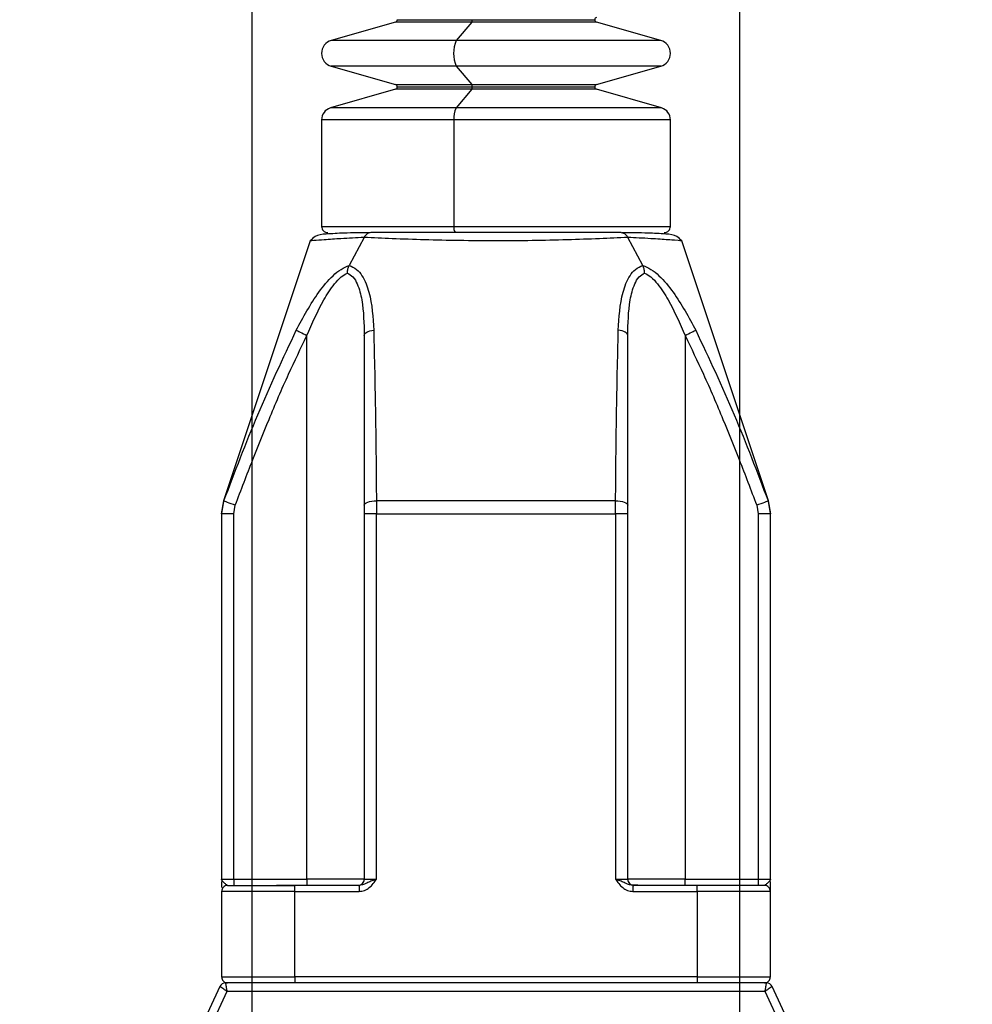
# Model space of a CAD drawing. Header units: millimetres. Extents: x 19 to 819, y 19 to 629.
# Tile 17 of 26: x 507 to 585, y 384 to 465. Entities that reach past the tile are written whole.
import ezdxf

# ---------------------------------------------------------------- set-up
doc = ezdxf.new("R2010")
doc.units = ezdxf.units.MM
doc.header["$LTSCALE"] = 3
doc.layers.add('DIMENSIONS', color=140, linetype='Continuous', lineweight=25)
doc.styles.add('SLDTEXTSTYLE0', font='TXT', dxfattribs={"width": 0.7})
doc.dimstyles.new('SLDDIMSTYLE1', dxfattribs={"dimtxt": 6.474023, "dimasz": 9.906, "dimexe": 0, "dimexo": 0.0625, "dimgap": 1.618506, "dimtad": 0, "dimtih": 1, "dimtoh": 1, "dimrnd": 1e-09, "dimzin": 4, "dimdsep": 46, "dimtxsty": 'SLDTEXTSTYLE0', "dimsah": 1, "dimcen": 0.09, "dimadec": 0, "dimazin": 1, "dimtfac": 1, "dimtmove": 0, "dimatfit": 0, "dimfxl": 0, "dimfrac": 2, "dimtolj": 1, "dimtzin": 12, "dimarcsym": 0})

# ---------------------------------------------------------------- blocks, each defined once
blk = doc.blocks.new('_D_9')
at = {"layer": 'DIMENSIONS'}
for p, q in [((526.235, 380.372), (526.235, 544.488)), ((566.235, 380.372), (566.235, 544.488)), ((526.235, 534.963), (507.185, 534.963)), ((536.872, 534.963), (534.698, 534.963)), ((534.698, 534.963), (534.698, 524.674)), ((556.11, 534.963), (558.284, 534.963)), ((558.284, 534.963), (558.284, 524.674)), ((566.235, 534.963), (585.285, 534.963)), ((534.698, 524.674), (536.872, 524.674)), ((558.284, 524.674), (556.11, 524.674))]:
    blk.add_line(p, q, dxfattribs=at)
for points in [[(526.235, 534.963), (516.329, 536.487), (516.329, 533.439)], [(566.235, 534.963), (576.141, 533.439), (576.141, 536.487)]]:
    blk.add_solid(points, dxfattribs=at)
at = {"layer": 'DIMENSIONS', "char_height": 6.35, "attachment_point": 1, "style": 'SLDTEXTSTYLE0'}
for s, insert in [('40.0', (536.872, 544.598)), ('1.57', (536.872, 532.859))]:
    blk.add_mtext(s, dxfattribs=dict(at, insert=insert))

msp = doc.modelspace()

# ---------------------------------------------------------------- linework, layer by layer
for p, q in [((538.135, 464.815), (544.28, 464.815)), ((544.28, 464.815), (554.335, 464.815)), ((537.99, 464.623), (532.732, 463.115)), ((544.245, 464.623), (537.99, 464.623)), ((544.245, 464.623), (542.977, 463.115)), ((554.48, 464.623), (544.245, 464.623)), ((559.738, 463.115), (554.48, 464.623)), ((542.977, 463.115), (532.732, 463.115)), ((559.738, 463.115), (542.977, 463.115)), ((532.732, 461), (537.99, 459.493)), ((542.977, 461), (532.732, 461)), ((542.977, 461), (544.245, 459.493)), ((559.738, 461), (542.977, 461)), ((554.48, 459.493), (559.738, 461)), ((537.99, 459.493), (544.245, 459.493)), ((538.135, 459.3), (544.28, 459.3)), ((544.245, 459.493), (554.48, 459.493)), ((544.28, 459.3), (554.335, 459.3)), ((537.99, 459.108), (532.659, 457.58)), ((544.245, 459.108), (537.99, 459.108)), ((544.245, 459.108), (542.959, 457.58)), ((554.48, 459.108), (544.245, 459.108)), ((559.811, 457.58), (554.48, 459.108)), ((542.959, 457.58), (532.659, 457.58)), ((559.811, 457.58), (542.959, 457.58)), ((531.935, 456.618), (531.935, 447.872)), ((542.784, 456.618), (531.935, 456.618)), ((542.784, 456.618), (542.784, 447.872)), ((560.535, 456.618), (542.784, 456.618)), ((560.535, 447.872), (560.535, 456.618)), ((531.935, 447.872), (542.784, 447.872)), ((542.784, 447.872), (560.535, 447.872)), ((556.487, 447.372), (535.983, 447.372)), ((531.007, 446.689), (523.908, 425.391)), ((535.416, 446.97), (534.203, 444.676)), ((558.267, 444.676), (557.054, 446.97)), ((568.562, 425.391), (561.463, 446.689)), ((530.735, 394.372), (530.735, 438.928)), ((535.435, 438.928), (535.435, 425.032)), ((557.035, 425.032), (557.035, 438.928)), ((561.735, 438.928), (561.735, 394.372)), ((523.735, 424.326), (523.928, 425.385)), ((523.889, 425.334), (523.735, 424.385)), ((556.039, 425.385), (536.431, 425.385)), ((536.431, 425.385), (536.435, 424.326)), ((556.035, 424.326), (556.039, 425.385)), ((568.542, 425.385), (568.735, 424.326)), ((568.735, 424.385), (568.581, 425.334)), ((524.735, 424.326), (524.864, 425.032)), ((535.435, 425.032), (535.435, 424.326)), ((557.035, 424.326), (557.035, 425.032)), ((567.606, 425.032), (567.735, 424.326)), ((524.735, 424.326), (523.735, 424.326)), ((523.735, 424.326), (523.735, 394.372)), ((524.735, 394.372), (524.735, 424.326)), ((536.435, 424.326), (535.435, 424.326)), ((535.435, 424.326), (535.435, 394.372)), ((536.435, 394.372), (536.435, 424.326)), ((536.435, 424.326), (556.035, 424.326)), ((556.035, 424.326), (556.035, 394.372)), ((557.035, 424.326), (556.035, 424.326)), ((557.035, 394.372), (557.035, 424.326)), ((567.735, 424.326), (567.735, 394.372)), ((568.735, 424.326), (567.735, 424.326)), ((568.735, 394.372), (568.735, 424.326)), ((523.76, 394.28), (523.735, 394.372)), ((523.76, 394.28), (523.735, 394.372)), ((523.787, 394.236), (523.735, 394.372)), ((523.735, 394.372), (524.735, 394.372)), ((523.735, 394.192), (523.735, 393.689)), ((524.235, 393.872), (529.735, 393.872)), ((524.735, 394.372), (524.735, 393.872)), ((524.735, 394.372), (530.735, 394.372)), ((530.735, 393.887), (528.236, 393.872)), ((535.021, 393.872), (529.735, 393.872)), ((529.735, 393.372), (529.735, 393.872)), ((530.727, 393.872), (530.735, 393.887)), ((530.735, 394.372), (530.735, 393.887)), ((535.435, 394.372), (530.735, 394.372)), ((535.021, 393.872), (535.021, 393.372)), ((535.435, 394.372), (536.435, 394.372)), ((556.035, 394.372), (557.035, 394.372)), ((561.735, 394.372), (557.035, 394.372)), ((557.449, 393.872), (557.449, 393.372)), ((562.735, 393.872), (557.449, 393.872)), ((561.735, 393.887), (561.735, 394.372)), ((561.735, 394.372), (567.735, 394.372)), ((564.234, 393.872), (561.735, 393.887)), ((561.735, 393.887), (561.743, 393.872)), ((562.735, 393.372), (562.735, 393.872)), ((568.235, 393.872), (562.735, 393.872)), ((567.735, 394.372), (567.735, 393.872)), ((567.735, 394.372), (568.735, 394.372)), ((568.735, 394.372), (568.683, 394.236)), ((568.735, 394.372), (568.71, 394.28)), ((568.735, 394.372), (568.71, 394.28)), ((568.735, 393.372), (568.735, 394.192)), ((529.735, 393.372), (523.735, 393.372)), ((523.735, 393.372), (523.735, 386.372)), ((529.735, 386.372), (529.735, 393.372)), ((529.735, 393.372), (535.021, 393.372)), ((557.449, 393.372), (562.735, 393.372)), ((562.735, 393.372), (562.735, 386.372)), ((568.735, 393.372), (562.735, 393.372)), ((568.735, 386.372), (568.735, 393.372)), ((523.735, 386.372), (529.735, 386.372)), ((568.416, 385.872), (524.054, 385.872)), ((562.735, 386.372), (529.735, 386.372)), ((529.735, 386.372), (529.735, 385.872)), ((562.735, 386.372), (568.735, 386.372)), ((562.735, 386.372), (562.735, 385.872)), ((523.6, 385.583), (515.203, 367.576)), ((524.181, 385.172), (515.838, 367.28)), ((568.289, 385.172), (524.181, 385.172)), ((576.632, 367.28), (568.289, 385.172)), ((577.267, 367.576), (568.87, 385.583))]:
    msp.add_line(p, q)
at = {"flags": 128}
for points in [[(529.865, 439.366), (529.911, 439.343), (529.98, 439.308), (530.07, 439.263), (530.179, 439.208), (530.304, 439.145), (530.441, 439.076), (530.586, 439.003), (530.735, 438.928)], [(535.435, 438.928), (535.449, 439.003), (535.491, 439.076), (535.559, 439.145), (535.652, 439.208), (535.768, 439.263), (535.901, 439.308), (536.05, 439.343), (536.21, 439.366)], [(557.035, 438.928), (557.021, 439.003), (556.979, 439.076), (556.911, 439.145), (556.818, 439.208), (556.702, 439.263), (556.569, 439.308), (556.42, 439.343), (556.26, 439.366)], [(561.735, 438.928), (561.884, 439.003), (562.029, 439.076), (562.166, 439.145), (562.291, 439.208), (562.4, 439.263), (562.49, 439.308), (562.559, 439.343), (562.605, 439.366)], [(523.928, 425.385), (523.947, 425.378), (524, 425.358), (524.087, 425.325), (524.203, 425.281), (524.345, 425.228), (524.507, 425.167), (524.682, 425.101), (524.864, 425.032)], [(535.435, 425.032), (535.454, 425.101), (535.511, 425.167), (535.603, 425.228), (535.726, 425.281), (535.877, 425.325), (536.05, 425.358), (536.236, 425.378), (536.431, 425.385)], [(556.039, 425.385), (556.234, 425.378), (556.421, 425.358), (556.593, 425.325), (556.744, 425.281), (556.867, 425.228), (556.959, 425.167), (557.016, 425.101), (557.035, 425.032)], [(567.606, 425.032), (567.788, 425.101), (567.963, 425.167), (568.125, 425.228), (568.267, 425.281), (568.383, 425.325), (568.47, 425.358), (568.523, 425.378), (568.542, 425.385)]]:
    msp.add_lwpolyline(points, dxfattribs=at)
for centre, radius, start, end in [((537.935, 464.815), 0.2, 285.99627, 0.00005), ((543.9, 464.785), 0.381, 334.84662, 4.54056), ((554.535, 464.815), 0.2, 105.9968, 180.00397), ((554.535, 464.815), 0.2, 180.0003, 254.0032), ((533.035, 462.058), 1.1, 105.99982, 254.00018), ((545.5, 462.058), 2.736, 157.26274, 202.73726), ((559.435, 462.058), 1.1, 285.99993, 74.00007), ((537.935, 459.3), 0.2, 0.00336, 73.99605), ((537.935, 459.3), 0.2, 285.99627, 0.00432), ((543.9, 459.331), 0.381, 355.46203, 25.14922), ((543.9, 459.27), 0.381, 334.84933, 4.53941), ((554.535, 459.3), 0.2, 106.00447, 179.99629), ((554.535, 459.3), 0.2, 179.99603, 254.0032), ((532.935, 456.618), 1, 105.99985, 179.99989), ((544.685, 456.769), 1.907, 154.8484, 184.53938), ((559.535, 456.618), 1, 0.00006, 74.00009), ((532.435, 447.872), 0.5, 179.99824, 270.00261), ((543.393, 447.754), 0.62, 169.04949, 218.08455), ((560.035, 447.872), 0.5, 269.99748, 0.00179), ((524.235, 393.372), 0.5, 89.99702, 180.00212), ((534.935, 394.372), 0.5, 270.0003, 0.00055), ((557.535, 394.372), 0.5, 179.9994, 269.99961), ((568.235, 393.372), 0.5, 359.99824, 90.00251), ((524.054, 385.372), 0.5, 89.99588, 155.00245), ((524.235, 386.372), 0.5, 179.99908, 270.00006), ((568.235, 386.372), 0.5, 270.00041, 0.00055), ((568.417, 385.372), 0.5, 24.99795, 90.00394)]:
    msp.add_arc(centre, radius, start, end)
for points, knots in [([(535.928, 447.346), (535.203, 447.347), (533.987, 447.349), (532.506, 447.258), (531.467, 447.187), (531.13, 446.821), (531.007, 446.688)], [0, 0, 0, 0, 0.425132, 0.713608, 0.895897, 1, 1, 1, 1]), ([(535.983, 447.372), (535.913, 447.363), (535.776, 447.345), (535.569, 447.206), (535.474, 447.06), (535.416, 446.97)], [0, 0, 0, 0, 0.289563, 0.560905, 1, 1, 1, 1]), ([(556.487, 447.372), (556.558, 447.363), (556.694, 447.345), (556.902, 447.206), (556.996, 447.06), (557.054, 446.97)], [0, 0, 0, 0, 0.2899086, 0.5613939, 1, 1, 1, 1]), ([(561.463, 446.688), (561.339, 446.821), (560.999, 447.186), (559.957, 447.259), (558.477, 447.349), (557.262, 447.347), (556.543, 447.346)], [0, 0, 0, 0, 0.104637, 0.287097, 0.577432, 1, 1, 1, 1]), ([(535.416, 446.97), (534.785, 446.938), (533.692, 446.881), (532.316, 446.788), (531.478, 446.725), (531.102, 446.696), (531.008, 446.688)], [0, 0, 0, 0, 0.42916, 0.743614, 0.936213, 1, 1, 1, 1]), ([(557.054, 446.97), (556.279, 446.934), (554.623, 446.857), (552.007, 446.766), (549.171, 446.702), (546.219, 446.681), (543.274, 446.703), (540.439, 446.766), (537.835, 446.858), (536.183, 446.935), (535.416, 446.97)], [0, 0, 0, 0, 0.107496, 0.229693, 0.362761, 0.500591, 0.63884, 0.770912, 0.893558, 1, 1, 1, 1]), ([(561.462, 446.688), (561.462, 446.688), (561.559, 446.68), (560.72, 446.748), (560.313, 446.774), (558.701, 446.887), (557.654, 446.94), (557.054, 446.97)], [0, 0, 0, 0, 0.000273, 0.065816, 0.257991, 0.574483, 1, 1, 1, 1]), ([(529.865, 439.366), (530.436, 440.436), (531.288, 442.032), (532.624, 443.641), (533.489, 444.371), (533.975, 444.578), (534.203, 444.676)], [0, 0, 0, 0, 0.519095, 0.774168, 0.893976, 1, 1, 1, 1]), ([(534.058, 444.053), (534.064, 444.167), (534.075, 444.383), (534.162, 444.581), (534.203, 444.676)], [0, 0, 0, 0, 0.5247642, 1, 1, 1, 1]), ([(534.203, 444.676), (534.411, 444.582), (534.832, 444.394), (535.434, 443.635), (536.057, 441.96), (536.148, 440.418), (536.21, 439.366)], [0, 0, 0, 0, 0.113051, 0.228599, 0.47392, 1, 1, 1, 1]), ([(556.26, 439.366), (556.322, 440.419), (556.413, 441.962), (557.037, 443.638), (557.64, 444.395), (558.059, 444.583), (558.267, 444.676)], [0, 0, 0, 0, 0.526709, 0.772076, 0.887325, 1, 1, 1, 1]), ([(558.267, 444.676), (558.496, 444.578), (558.984, 444.37), (559.849, 443.638), (561.183, 442.029), (562.034, 440.435), (562.605, 439.366)], [0, 0, 0, 0, 0.106409, 0.226549, 0.481548, 1, 1, 1, 1]), ([(558.412, 444.053), (558.405, 444.166), (558.394, 444.383), (558.308, 444.581), (558.267, 444.676)], [0, 0, 0, 0, 0.524973, 1, 1, 1, 1]), ([(530.735, 438.928), (531.163, 439.92), (531.799, 441.395), (532.808, 442.968), (533.474, 443.721), (533.881, 443.952), (534.058, 444.053)], [0, 0, 0, 0, 0.520616, 0.774603, 0.902155, 1, 1, 1, 1]), ([(534.058, 444.053), (534.217, 443.955), (534.568, 443.738), (534.986, 442.952), (535.382, 441.344), (535.413, 439.908), (535.435, 438.928)], [0, 0, 0, 0, 0.099856, 0.221544, 0.469063, 1, 1, 1, 1]), ([(557.035, 438.928), (557.057, 439.908), (557.088, 441.344), (557.484, 442.953), (557.902, 443.738), (558.253, 443.955), (558.412, 444.053)], [0, 0, 0, 0, 0.531063, 0.778547, 0.900176, 1, 1, 1, 1]), ([(558.412, 444.053), (558.589, 443.952), (558.997, 443.721), (559.662, 442.967), (560.671, 441.395), (561.307, 439.919), (561.735, 438.928)], [0, 0, 0, 0, 0.097879, 0.225493, 0.479511, 1, 1, 1, 1]), ([(523.928, 425.385), (524.824, 427.748), (526.621, 432.486), (528.782, 437.069), (529.865, 439.366)], [0, 0, 0, 0, 0.498757, 1, 1, 1, 1]), ([(536.21, 439.366), (536.263, 437.056), (536.371, 432.396), (536.411, 427.735), (536.431, 425.385)], [0, 0, 0, 0, 0.495747, 1, 1, 1, 1]), ([(556.039, 425.385), (556.059, 427.735), (556.099, 432.396), (556.207, 437.056), (556.26, 439.366)], [0, 0, 0, 0, 0.5042527, 1, 1, 1, 1]), ([(562.605, 439.366), (563.688, 437.069), (565.849, 432.486), (567.646, 427.748), (568.542, 425.385)], [0, 0, 0, 0, 0.501243, 1, 1, 1, 1]), ([(524.864, 425.032), (525.338, 426.278), (526.234, 428.629), (527.681, 432.214), (529.129, 435.617), (530.227, 437.88), (530.735, 438.928)], [0, 0, 0, 0, 0.265096, 0.500042, 0.7686, 1, 1, 1, 1]), ([(561.735, 438.928), (562.243, 437.88), (563.341, 435.617), (564.789, 432.214), (566.236, 428.629), (567.132, 426.278), (567.606, 425.032)], [0, 0, 0, 0, 0.231387, 0.499958, 0.734882, 1, 1, 1, 1]), ([(524.235, 393.872), (524.187, 393.896), (524.073, 393.955), (523.928, 394.086), (523.832, 394.188), (523.787, 394.236)], [0, 0, 0, 0, 0.275958, 0.6596573, 1, 1, 1, 1]), ([(536.435, 394.372), (536.31, 394.328), (536.068, 394.241), (535.717, 394.101), (535.386, 393.931), (535.144, 393.892), (535.021, 393.872)], [0, 0, 0, 0, 0.26388, 0.513288, 0.753314, 1, 1, 1, 1]), ([(535.021, 393.372), (535.171, 393.39), (535.473, 393.426), (535.994, 393.759), (536.259, 394.127), (536.435, 394.372)], [0, 0, 0, 0, 0.250056, 0.500465, 1, 1, 1, 1]), ([(557.449, 393.872), (557.326, 393.892), (557.084, 393.931), (556.753, 394.101), (556.402, 394.241), (556.16, 394.328), (556.035, 394.372)], [0, 0, 0, 0, 0.246687, 0.486712, 0.73612, 1, 1, 1, 1]), ([(556.035, 394.372), (556.211, 394.127), (556.476, 393.759), (556.997, 393.426), (557.299, 393.39), (557.449, 393.372)], [0, 0, 0, 0, 0.499525, 0.749941, 1, 1, 1, 1]), ([(557.859, 393.873), (557.806, 393.873), (557.657, 393.872), (557.508, 393.881), (557.412, 393.887)], [0, 0, 0, 0, 0.358416, 1, 1, 1, 1]), ([(568.683, 394.236), (568.638, 394.188), (568.542, 394.086), (568.397, 393.955), (568.283, 393.896), (568.235, 393.872)], [0, 0, 0, 0, 0.340343, 0.724044, 1, 1, 1, 1]), ([(524.054, 385.872), (524.057, 385.855), (524.064, 385.817), (524.076, 385.748), (524.097, 385.634), (524.123, 385.496), (524.152, 385.331), (524.171, 385.228), (524.181, 385.172)], [0, 0, 0, 0, 0.072076, 0.164085, 0.292894, 0.560287, 0.759084, 1, 1, 1, 1]), ([(568.289, 385.172), (568.299, 385.228), (568.318, 385.331), (568.347, 385.496), (568.373, 385.634), (568.394, 385.748), (568.406, 385.817), (568.413, 385.855), (568.416, 385.872)], [0, 0, 0, 0, 0.240894, 0.439671, 0.707106, 0.835915, 0.927904, 1, 1, 1, 1]), ([(524.181, 385.172), (524.134, 385.205), (524.049, 385.265), (523.912, 385.362), (523.797, 385.444), (523.703, 385.511), (523.646, 385.551), (523.614, 385.573), (523.6, 385.583)], [0, 0, 0, 0, 0.240884, 0.439676, 0.707108, 0.835904, 0.927905, 1, 1, 1, 1]), ([(568.87, 385.583), (568.856, 385.573), (568.824, 385.551), (568.767, 385.511), (568.673, 385.444), (568.558, 385.362), (568.421, 385.265), (568.336, 385.205), (568.289, 385.172)], [0, 0, 0, 0, 0.072091, 0.16409, 0.292897, 0.560289, 0.759085, 1, 1, 1, 1])]:
    msp.add_open_spline(points, degree=3, knots=knots)

# ---------------------------------------------------------------- dimensions: what is measured, and where the dimension line sits
at = {"layer": 'DIMENSIONS'}
dim = msp.add_linear_dim(base=(566.235, 534.963), p1=(526.235, 376.562), p2=(566.235, 376.562), dimstyle='SLDDIMSTYLE1', dxfattribs=at)
dim.commit()
dim.dimension.update_dxf_attribs({"geometry": '_D_9', "text_midpoint": (546.491, 534.963), "dimtype": 160})

doc.saveas('drawing.dxf')
